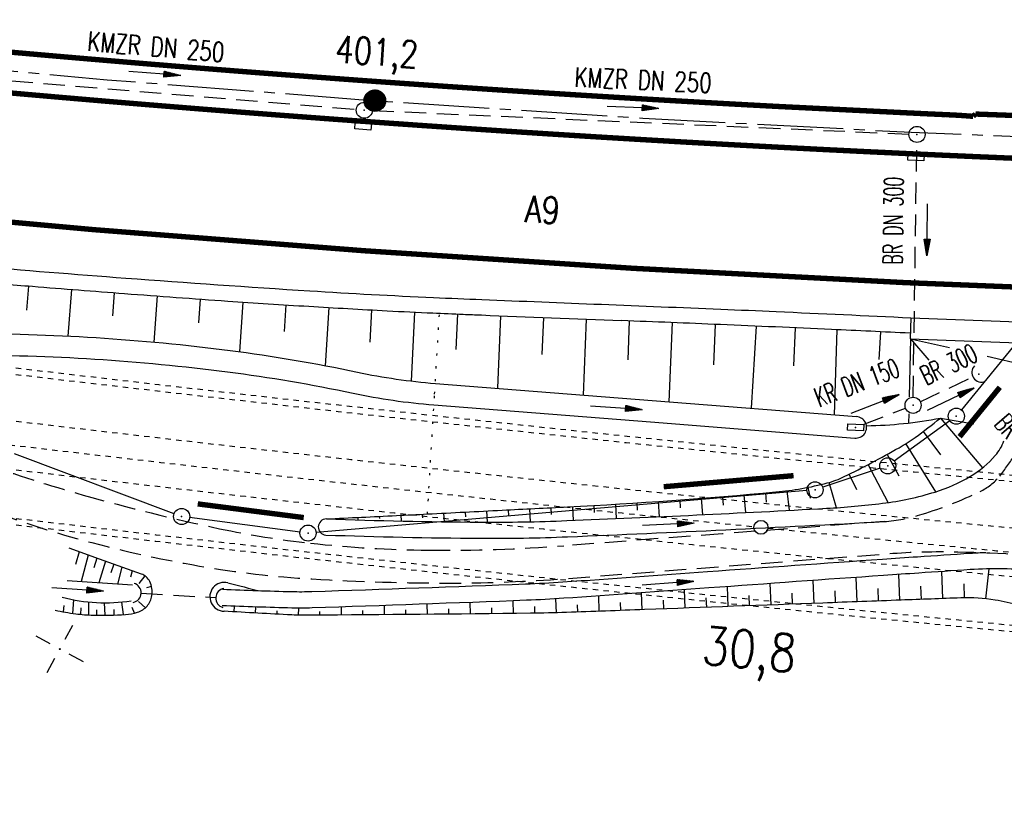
# Model space of a CAD drawing. Extents: x 0 to 1135, y 0 to 420.
# Tile 3 of 80: x 142 to 234, y 160 to 233. Entities that reach past the tile are written whole.
import ezdxf
from ezdxf.enums import TextEntityAlignment as Align

# ---------------------------------------------------------------- set-up
doc = ezdxf.new("R2010")
doc.units = 0
doc.header["$LTSCALE"] = 2
doc.header["$MEASUREMENT"] = 0
for name, pattern in [('ACAD_ISO03W100', [0.5, 0.25, -0.25]), ('ACAD_ISO05W100', [0.5, 0.25, -0.25]), ('ACHSE', [5.5, 4, -0.5, 0.5, -0.5]), ('AUSGEZOGEN', [0]), ('EinAusfädelung', [3.5, 2.5, -1]), ('GEMEINDE', [3.5, 2, -0.5, 0.5, -0.5]), ('GESTRICH-X2', [1.5, 1, -0.5]), ('PUNKTX2_STR', [0.6, 0.1, -0.5])]:
    doc.linetypes.add(name, pattern=pattern)
doc.layers.get('0').update_dxf_attribs({"color": 8, "linetype": 'AUSGEZOGEN'})
for name, color, linetype in [('ACHSETOP', 250, 'ACHSE'), ('Bahnachse', 7, 'CONTINUOUS'), ('BAUWOTOP', 250, 'AUSGEZOGEN'), ('BOESCHG', 8, 'AUSGEZOGEN'), ('DURCHL', 200, 'GESTRICH-X2'), ('EINAUSF', 8, 'EinAusfädelung'), ('FBRTOP', 8, 'AUSGEZOGEN'), ('GEMEINGRZ', 8, 'GEMEINDE'), ('Gleisachsen', 7, 'CONTINUOUS'), ('GRABEN', 8, 'AUSGEZOGEN'), ('GRENZL-BAB', 7, 'AUSGEZOGEN'), ('GRENZP-BAB', 7, 'AUSGEZOGEN'), ('HEKT_B', 250, 'CONTINUOUS'), ('KANAL', 200, 'GESTRICH-X2'), ('MULDE', 8, 'AUSGEZOGEN'), ('NETZ', 250, 'AUSGEZOGEN'), ('NUTZUNG', 8, 'PUNKTX2_STR'), ('PFEIL', 200, 'CONTINUOUS'), ('PFEILTOP', 8, 'AUSGEZOGEN'), ('SCHRIFT', 8, 'AUSGEZOGEN'), ('SCHSYMBOL', 200, 'AUSGEZOGEN'), ('TEXTO', 200, 'CONTINUOUS'), ('TUNNEL', 15, 'CONTINUOUS'), ('WEG', 8, 'GESTRICH-X2')]:
    doc.layers.add(name, color=color, linetype=linetype)
doc.styles.add('ROMANS', font='romans.shx', dxfattribs={"width": 0.8})

# ---------------------------------------------------------------- blocks, each defined once
blk = doc.blocks.new('IKR')
at = {"color": 0}
for p, q in [((0, 1), (0, 2.5)), ((-2.5, 0), (-1, 0)), ((1, 0), (2.5, 0)), ((0, -2.5), (0, -1))]:
    blk.add_line(p, q, dxfattribs=at)
blk.add_circle((0, 0), 0.05, dxfattribs=at)
blk.add_point((0, 0), dxfattribs=at)
blk = doc.blocks.new('*X17')
at = {"color": 0}
for p, q in [((212.2338378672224, 257.3935923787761), (213.2417524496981, 258.4015069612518)), ((212.2358318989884, 257.4662970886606), (213.1690477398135, 258.3995129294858)), ((212.2367523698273, 257.3257962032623), (213.3095486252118, 258.3985924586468)), ((212.2437289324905, 257.2620620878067), (213.3732827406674, 258.3916158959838)), ((212.2440325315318, 257.5452083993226), (213.0901364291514, 258.3913122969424)), ((212.2541807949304, 257.201803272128), (213.4335415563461, 258.3811640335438)), ((212.2606187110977, 257.6325052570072), (213.0028395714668, 258.3747261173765)), ((212.2676832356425, 257.1445950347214), (213.4907497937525, 258.3676615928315)), ((212.283919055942, 257.0901201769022), (213.5452246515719, 258.3514257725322)), ((212.2898237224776, 257.732420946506), (212.9029238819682, 258.3455211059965)), ((212.3026459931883, 257.0381364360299), (213.5972083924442, 258.3326988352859)), ((212.3236761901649, 256.9884559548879), (213.6468888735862, 258.3116686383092)), ((212.3425626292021, 257.8558705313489), (212.7794742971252, 258.2927821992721)), ((212.3468627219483, 256.9409318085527), (213.6944130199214, 258.2884821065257)), ((212.3720904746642, 256.8954488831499), (213.7398959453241, 258.2632543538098)), ((212.3992698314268, 256.8519175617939), (213.7834272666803, 258.2360749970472)), ((212.4283322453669, 256.8102692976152), (213.8250755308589, 258.2070125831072)), ((212.4592271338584, 256.7704535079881), (213.864891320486, 258.1761176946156)), ((212.4919197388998, 256.7324354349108), (213.9029093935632, 258.1434250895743)), ((212.5263897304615, 256.6961947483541), (213.9391500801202, 258.1089550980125)), ((212.5626304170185, 256.6617247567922), (213.9736200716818, 258.0727144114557)), ((212.6006484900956, 256.6290321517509), (214.0063126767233, 258.0346963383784)), ((212.6404642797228, 256.5981372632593), (214.0372075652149, 257.9948805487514)), ((212.6821125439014, 256.5690748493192), (214.0662699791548, 257.9532322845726)), ((212.7256438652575, 256.5418954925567), (214.0934493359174, 257.9097009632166)), ((212.7711267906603, 256.5166677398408), (214.1186770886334, 257.8642180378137)), ((212.8186509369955, 256.4934812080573), (214.1418636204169, 257.8166938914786)), ((212.8683314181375, 256.4724510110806), (214.1628938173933, 257.7670134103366)), ((212.9203151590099, 256.4537240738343), (214.1816207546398, 257.7150296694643)), ((212.9747900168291, 256.437488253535), (214.1978565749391, 257.6605548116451)), ((213.0319982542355, 256.4239858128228), (214.2113590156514, 257.6033465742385)), ((213.0922570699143, 256.4135339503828), (214.2218108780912, 257.5430877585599)), ((213.1559911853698, 256.4065573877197), (214.2287874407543, 257.4793536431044)), ((213.2237873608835, 256.4036428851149), (214.2317019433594, 257.4115574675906)), ((213.2964920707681, 256.4056369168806), (214.2297079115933, 257.3388527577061)), ((213.3754033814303, 256.4138375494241), (214.22150727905, 257.2599414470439)), ((213.4627002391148, 256.43042372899), (214.2049210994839, 257.1726445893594)), ((213.5626159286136, 256.4596287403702), (214.1757160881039, 257.0727288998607)), ((213.6860655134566, 256.5123676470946), (214.1229771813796, 256.9492793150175))]:
    blk.add_line(p, q, dxfattribs=at)
blk = doc.blocks.new('SRMAST2')
at = {"color": 0}
blk.add_circle((0, 0), 0.9989724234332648, dxfattribs=at)
blk.add_point((0, 0), dxfattribs=at)
blk.add_blockref('*X17', (-213.2327699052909, -257.4025749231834))
blk = doc.blocks.new('GST')
at = {"color": 0}
blk.add_circle((0, 0), 0.75, dxfattribs=at)
blk.add_point((0, 0), dxfattribs=at)
blk = doc.blocks.new('DL')
at = {"color": 0}
blk.add_arc((-0.3106833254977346, 0.0246800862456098), 0.9100732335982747, 282.5363002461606, 77.46369975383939, dxfattribs=at)
blk.add_point((0.5969366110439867, 0.0027149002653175), dxfattribs=at)
blk = doc.blocks.new('17')
blk.add_lwpolyline([(-0.7551444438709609, -1.217819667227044), (0.7477110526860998, -1.217819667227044), (0.7477110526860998, -1.800570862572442), (-0.7551444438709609, -1.800570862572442)], close=True)
blk.add_blockref('GST', (0, 0))
blk = doc.blocks.new('42')
at = {"color": 0}
blk.add_arc((-0.0246800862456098, -0.3106833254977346), 0.9100732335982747, 12.53630024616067, 167.4636997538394, dxfattribs=at)
blk.add_point((0, 0), dxfattribs=at)
blk = doc.blocks.new('10')
blk.add_blockref('GST', (0, 0))
blk = doc.blocks.new('30')
at = {"color": 0}
for p, q in [((-0.75, -0.289999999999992), (-0.75, 0.2927511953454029)), ((-0.75, 0.2927511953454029), (0.7528554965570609, 0.2927511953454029)), ((0.7528554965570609, 0.2927511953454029), (0.7528554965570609, -0.289999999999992)), ((0.7528554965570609, -0.289999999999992), (-0.75, -0.289999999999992))]:
    blk.add_line(p, q, dxfattribs=at)
blk.add_point((0, 0), dxfattribs=at)
blk = doc.blocks.new('PFEIL2')
at = {"color": 0}
for p, q in [((0.8796887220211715, 0.0024565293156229), (-2.401395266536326, -0.0115320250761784)), ((0.8808543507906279, -0.2709205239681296), (0.8785230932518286, 0.2758335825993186)), ((0.8785230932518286, 0.2758335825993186), (2.42908935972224, 0.0090619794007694)), ((0.9110887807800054, 0.2702307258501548), (0.878570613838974, 0.2646884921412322)), ((0.9651190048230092, 0.2609349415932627), (0.8786494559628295, 0.2461975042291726)), ((1.019149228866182, 0.2516391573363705), (0.8787282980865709, 0.2277065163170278)), ((1.073179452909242, 0.24234337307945), (0.8788071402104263, 0.2092155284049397)), ((1.127209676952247, 0.2330475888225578), (0.8788859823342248, 0.1907245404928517)), ((1.18123990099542, 0.2237518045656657), (0.8789648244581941, 0.1722335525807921)), ((1.235270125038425, 0.2144560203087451), (0.8790436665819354, 0.1537425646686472)), ((1.289300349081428, 0.2051602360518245), (0.8791225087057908, 0.1352515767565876)), ((1.34333057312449, 0.195864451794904), (0.8792013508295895, 0.1167605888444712)), ((1.397360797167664, 0.1865686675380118), (0.8792801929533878, 0.0982696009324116)), ((1.451391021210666, 0.1772728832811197), (0.8793590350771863, 0.0797786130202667)), ((1.505421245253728, 0.1679770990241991), (0.8794378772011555, 0.0612876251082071)), ((1.559451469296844, 0.1586813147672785), (0.8795167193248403, 0.0427966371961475)), ((1.613481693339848, 0.1493855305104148), (0.8795955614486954, 0.024305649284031)), ((1.66751191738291, 0.140089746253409), (0.8796744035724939, 0.005814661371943)), ((1.721542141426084, 0.1307939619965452), (0.8797532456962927, -0.0126763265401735)), ((1.775572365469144, 0.1214981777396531), (0.8798320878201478, -0.0311673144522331)), ((1.82960258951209, 0.1122023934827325), (0.8799109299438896, -0.0496583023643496)), ((1.883632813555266, 0.1029066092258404), (0.8799897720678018, -0.0681492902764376)), ((1.937663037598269, 0.0936108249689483), (0.8800686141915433, -0.08664027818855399)), ((1.991693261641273, 0.0843150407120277), (0.8801474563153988, -0.105131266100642)), ((2.045723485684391, 0.0750192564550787), (0.8802262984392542, -0.1236222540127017)), ((2.099753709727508, 0.0657234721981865), (0.8803051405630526, -0.1421132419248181)), ((2.153783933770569, 0.056427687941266), (0.8803839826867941, -0.1606042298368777)), ((2.207814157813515, 0.0471319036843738), (0.8804628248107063, -0.1790952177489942)), ((2.26184438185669, 0.0378361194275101), (0.8805416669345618, -0.1975862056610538)), ((2.315874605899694, 0.0285403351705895), (0.8806205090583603, -0.2160771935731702)), ((2.36990482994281, 0.0192445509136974), (0.8806993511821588, -0.2345681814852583)), ((2.423935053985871, 0.009948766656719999), (0.8807781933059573, -0.2530591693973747)), ((2.42908935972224, 0.0090619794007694), (0.8808543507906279, -0.2709205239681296))]:
    blk.add_line(p, q, dxfattribs=at)

msp = doc.modelspace()

# ---------------------------------------------------------------- linework, layer by layer
at = {"layer": 'ACHSETOP', "flags": 128}
msp.add_lwpolyline([(25, 241.9941527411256), (26.314543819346, 241.7909028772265), (51.06727667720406, 238.2822102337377), (75.86134127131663, 235.0854016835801), (100.6940987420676, 232.2019042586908), (125.5619588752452, 229.6313857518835), (150.4600478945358, 227.3753449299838), (175.3842999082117, 225.4325699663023), (200.3311964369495, 223.8049635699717), (225.2957919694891, 222.4917895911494), (250.2758515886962, 221.4931197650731), (275.2669054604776, 220.809097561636), (300.2636041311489, 220.4403421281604), (316.9935411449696, 220.3709338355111), (325.2632105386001, 220.3712807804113), (350.263685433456, 220.3710979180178), (375.2632807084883, 220.3713907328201), (400.2637556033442, 220.3712078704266), (425.2633508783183, 220.3715006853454), (575.2630857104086, 220.370950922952), (825.2634365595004, 220.3715006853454), (950, 220.3712505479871)], dxfattribs=at)
at = {"layer": 'Bahnachse', "linetype": 'Continuous'}
msp.add_circle((211.3204352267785, 185.7397625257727), 0.6500000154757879, dxfattribs=at)
at = {"layer": 'Bahnachse', "linetype": 'ACAD_ISO05W100'}
for start, end in [(262.8960565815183, 264.1812766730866), (264.1982069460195, 264.6028339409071)]:
    msp.add_arc((656.751929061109, 4563.135180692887), 4400.000104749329, start, end, dxfattribs=at)
at = {"layer": 'BAUWOTOP'}
for p, q in [((225.2641153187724, 205.2366846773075), (225.1894619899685, 203.2885510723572)), ((225.2641153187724, 205.2366846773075), (250.8608762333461, 204.2558056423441)), ((225.1894619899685, 203.2885510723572), (250.7862229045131, 202.3076720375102))]:
    msp.add_line(p, q, dxfattribs=at)
at = {"layer": 'BOESCHG'}
for p, q in [((143.0111415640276, 205.9393907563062), (143.1924825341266, 208.1875845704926)), ((146.8384322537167, 203.5319187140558), (147.1798684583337, 207.870199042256)), ((151.0035951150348, 205.4252736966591), (151.1678100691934, 207.5598710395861)), ((154.8379845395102, 202.9671516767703), (155.1564001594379, 207.2580155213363)), ((158.9889949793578, 204.7646437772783), (159.1458661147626, 206.9679715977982)), ((162.8243941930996, 202.0719054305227), (163.1362150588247, 206.6903585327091)), ((166.9726621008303, 203.9549962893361), (167.1277613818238, 206.4305741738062)), ((170.8042917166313, 200.7755936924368), (171.1204861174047, 206.1895532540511)), ((174.9497956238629, 202.9680142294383), (175.1140831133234, 205.963416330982)), ((178.8083018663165, 199.3463292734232), (179.1087413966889, 205.7571543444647)), ((182.9660061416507, 202.2846326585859), (183.10498595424, 205.5840672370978)), ((186.8254979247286, 198.6698538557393), (187.1015560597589, 205.418492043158)), ((190.9594897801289, 201.8055738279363), (191.0982689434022, 205.2563810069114)), ((194.8161355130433, 198.0396627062), (195.0950924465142, 205.0970205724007)), ((198.9505095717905, 201.3325145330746), (199.0920195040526, 204.9402683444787)), ((202.7894639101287, 197.4108366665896), (203.0888367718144, 204.7807055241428)), ((206.9274662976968, 200.8562563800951), (207.0854275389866, 204.6155667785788)), ((210.8857658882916, 204.4517010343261), (210.4150245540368, 196.8094377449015)), ((214.5043046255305, 204.2952414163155), (214.3552935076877, 200.7603585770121)), ((218.3836980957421, 204.1198012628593), (218.1305305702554, 196.2009451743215)), ((222.4372960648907, 203.9298279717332), (222.2751415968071, 201.3488773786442)), ((225.2417909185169, 203.286545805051), (225.1078295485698, 197.8887261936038)), ((225.2417909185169, 203.286545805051), (226.9510335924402, 201.2895334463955)), ((225.2417909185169, 203.286545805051), (228.8628732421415, 202.4536008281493)), ((232.3591396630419, 201.6493668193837), (235.8089627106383, 200.855816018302)), ((225.0681582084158, 196.2902150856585), (225.0471584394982, 195.4440535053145)), ((228.0136830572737, 195.8975280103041), (231.9325728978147, 191.2647264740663)), ((228.0136830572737, 195.8975280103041), (231.1373970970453, 195.37375357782)), ((228.0699824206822, 192.4778500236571), (226.4362091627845, 194.6683539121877)), ((227.5935744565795, 189.0476702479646), (224.7962413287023, 193.5247868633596)), ((224.184754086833, 190.4857739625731), (223.0600547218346, 192.5325962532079)), ((223.1508870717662, 188.0448480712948), (221.2975376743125, 191.587444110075)), ((220.2354737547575, 189.2321701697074), (219.5160679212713, 190.6785192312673)), ((218.3421720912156, 187.5650421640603), (217.6697534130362, 189.9194593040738)), ((209.9086634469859, 187.1129739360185), (209.766655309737, 188.7699325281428)), ((211.8367656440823, 188.0800602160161), (211.7589812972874, 188.9449023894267)), ((213.9813492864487, 187.3231806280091), (213.7487258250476, 189.1454117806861)), ((215.922235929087, 188.4516232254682), (215.7225000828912, 189.4654498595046)), ((197.87995175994, 186.5522387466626), (197.7988553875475, 187.896133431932)), ((199.839554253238, 187.3301163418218), (199.7949605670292, 188.0207986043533)), ((201.8885270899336, 186.7291294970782), (201.7905240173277, 188.1538542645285)), ((203.8393195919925, 187.5583130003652), (203.7855104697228, 188.2952980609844)), ((205.8979922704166, 186.9160325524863), (205.779884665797, 188.4451274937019)), ((207.8383843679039, 187.8082933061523), (207.773611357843, 188.6033399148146)), ((179.8400874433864, 186.6268093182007), (179.8231978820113, 186.9615863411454)), ((181.861280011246, 186.2614913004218), (181.8206338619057, 187.0628207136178)), ((183.84155279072, 186.7013371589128), (183.818064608, 187.1641632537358)), ((185.868373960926, 186.2240873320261), (185.8154927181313, 187.2655577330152)), ((187.8418074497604, 186.7983623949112), (187.8129181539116, 187.3670048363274)), ((189.8718482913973, 186.2586411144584), (189.8103403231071, 187.4685161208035)), ((191.8397902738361, 186.9404585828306), (191.8077590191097, 187.5700957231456)), ((193.8719504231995, 186.3853376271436), (193.8051609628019, 187.671983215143)), ((195.8390714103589, 187.12370085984), (195.8022437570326, 187.7798609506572)), ((171.8347507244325, 186.5295862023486), (171.8328252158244, 186.5692901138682)), ((173.8420277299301, 186.4290613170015), (173.8304666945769, 186.6663861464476)), ((175.8375821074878, 186.5698667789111), (175.8280870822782, 186.7639151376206)), ((177.8519225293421, 186.3301458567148), (177.825684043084, 186.8619187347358)), ((147.8608953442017, 183.4663751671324), (147.5137991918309, 182.2673984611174)), ((148.7102812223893, 183.1624646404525), (148.0404773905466, 180.6882386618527)), ((149.5181156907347, 182.8734212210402), (149.2411572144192, 181.9687720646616)), ((150.3221384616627, 182.5857416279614), (149.7067812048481, 180.5780611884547)), ((151.1004986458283, 182.307244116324), (150.8272773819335, 181.5127163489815)), ((151.8262204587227, 182.0475806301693), (151.4395935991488, 180.4634861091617)), ((152.8058289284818, 181.6970764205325), (152.6347095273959, 181.095310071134)), ((228.1281580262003, 181.6270212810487), (228.2208749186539, 179.1119430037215)), ((232.5237299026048, 181.877123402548), (232.2159927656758, 179.0907554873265)), ((152.8357413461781, 180.3711715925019), (146.7467277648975, 180.7737825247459)), ((153.9674416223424, 181.234280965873), (153.4283170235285, 180.5072741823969)), ((216.1508499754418, 180.7968447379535), (216.2292127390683, 178.6647019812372)), ((220.142062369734, 181.0791795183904), (220.226485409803, 178.812400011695)), ((224.13300679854, 181.3573431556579), (224.2236688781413, 178.9624957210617)), ((154.5975253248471, 180.234122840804), (154.1396422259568, 180.1226064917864)), ((200.1826872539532, 179.6415932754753), (200.239976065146, 178.0779192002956)), ((204.1747821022, 179.9290233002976), (204.2372912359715, 178.2244514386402)), ((208.1667140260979, 180.2209799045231), (208.2346023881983, 178.3710930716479)), ((212.1587182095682, 180.5107537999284), (212.2319095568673, 178.5178432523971)), ((214.1926649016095, 179.6227593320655), (214.2305616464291, 178.5912590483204)), ((218.1872249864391, 179.8383767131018), (218.2278593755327, 178.7382706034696)), ((222.1813084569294, 180.0530476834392), (222.2250886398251, 178.8871417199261)), ((226.1763497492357, 180.2654490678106), (226.222252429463, 179.0377408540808)), ((230.196187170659, 180.4725879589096), (230.2195962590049, 179.1825090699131)), ((147.2830939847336, 177.7322903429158), (147.3788712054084, 178.9974226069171)), ((148.7737923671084, 177.5858347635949), (148.765307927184, 178.8012357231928)), ((150.2837575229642, 177.5640301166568), (150.234287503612, 178.7251196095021)), ((151.9841319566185, 177.6234535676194), (151.8353739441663, 178.7944822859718)), ((154.0329233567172, 178.2615641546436), (153.374206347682, 178.8308048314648)), ((184.2352796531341, 178.7523371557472), (184.2459783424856, 177.6824607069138)), ((188.2330359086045, 178.9017071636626), (188.2457625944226, 177.7240723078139)), ((192.2075064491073, 179.0858848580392), (192.245170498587, 177.7896973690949)), ((196.1905405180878, 179.3595057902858), (196.2426474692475, 177.9317508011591)), ((198.2139786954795, 178.7523238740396), (198.2413143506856, 178.004764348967)), ((202.2086943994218, 178.9679063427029), (202.2386341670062, 178.1511713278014)), ((206.203352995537, 179.1862485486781), (206.2359473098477, 178.2977586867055)), ((210.197978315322, 179.4053909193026), (210.2332564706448, 178.4444545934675)), ((146.3947359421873, 177.8788434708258), (146.4613999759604, 178.4794083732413)), ((148.0216391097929, 177.6416261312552), (148.0594062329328, 178.2507323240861)), ((149.5120611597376, 177.5652378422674), (149.49762392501, 178.0666063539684)), ((151.1230374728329, 177.5826748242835), (151.1200629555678, 178.0840095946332)), ((153.0032366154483, 177.7610092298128), (152.8133491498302, 178.2728329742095)), ((162.2863256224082, 178.4033910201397), (162.254891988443, 177.8817167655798)), ((164.282959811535, 178.3313879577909), (164.25154976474, 177.7660917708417)), ((166.264237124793, 177.9646848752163), (166.248726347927, 177.6598039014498)), ((168.2653708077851, 178.2232183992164), (168.2466070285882, 177.5680375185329)), ((170.2439815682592, 177.9127213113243), (170.2464963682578, 177.5622390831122)), ((172.240736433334, 178.3298735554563), (172.2464423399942, 177.5769927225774)), ((174.2431690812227, 177.9950828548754), (174.24638219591, 177.5925533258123)), ((176.2391247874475, 178.4664199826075), (176.2463156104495, 177.6089208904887)), ((178.2422422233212, 178.0811958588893), (178.2462422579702, 177.626095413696)), ((180.2373075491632, 178.6072413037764), (180.2461618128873, 177.6440768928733)), ((182.2411971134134, 178.1710601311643), (182.2460739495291, 177.6628653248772)), ((186.2400298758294, 178.2646754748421), (186.2458746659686, 177.7028630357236)), ((190.2369891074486, 178.3633957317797), (190.2456380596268, 177.74662926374)), ((194.2191776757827, 178.5396694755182), (194.2439754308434, 177.8588785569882))]:
    msp.add_line(p, q, dxfattribs=at)
for points in [[(170.8731603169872, 186.5217984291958, 0.0001768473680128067), (177.3930782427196, 186.8396240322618, 0.0003994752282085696), (180.2792769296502, 186.9836520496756, 2.268344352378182e-05), (187.2490163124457, 187.3373578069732, 2.601531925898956e-05), (193.3260875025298, 187.6463555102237, 0.01021378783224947), (212.7110585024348, 189.0304929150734, 0.04100617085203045), (217.4864435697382, 189.8682980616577, 0.05025682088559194), (219.0726242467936, 190.4582354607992, 0.01472723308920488), (224.1673904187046, 193.1492889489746, 0.02625550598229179), (225.6726144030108, 194.1096434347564, 0.0159074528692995), (228.0136830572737, 195.8975280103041)], [(145.6360208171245, 178.0347697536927, 0.02269941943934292), (147.5455198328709, 177.696316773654, 0.02683642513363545), (149.1813855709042, 177.5711355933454, 0.02207902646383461), (152.1716261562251, 177.6352466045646, 0.0577403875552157), (153.2998404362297, 177.8416434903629, 0.1417880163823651), (154.1857693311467, 178.419536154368, 0.1407207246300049), (154.6313797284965, 179.3873304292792, 0.1523845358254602), (154.4328381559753, 180.6961558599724, 0.1960037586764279), (153.6550096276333, 181.3932393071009), (149.7694015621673, 182.7835110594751), (146.9386030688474, 183.7963716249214)]]:
    msp.add_lwpolyline(points, format="xyb", dxfattribs=at)
at = {"layer": 'BOESCHG', "flags": 128}
msp.add_lwpolyline([(264.3388536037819, 163.3993256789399, -0.001352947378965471), (257.9193553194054, 167.127052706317, -0.002169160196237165), (253.9318553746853, 169.4802621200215, -0.0006935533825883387), (248.4355766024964, 172.766444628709, 0.001644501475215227), (246.114934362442, 174.1479540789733, 0.03032720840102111), (242.2690150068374, 176.1162885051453, 0.02610580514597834), (237.5732610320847, 177.8848878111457, 0.0351632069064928), (233.1034659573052, 178.9678725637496, 0.05099660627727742), (229.9347668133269, 179.1757398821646, 0.0003653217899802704), (224.3585535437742, 178.9686041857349, -0.0002793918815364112), (217.0679015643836, 178.6965294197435, -2.816172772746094e-05), (200.4860505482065, 178.0879364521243, -6.426191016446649e-05), (193.2192786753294, 177.8225733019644, -0.00631011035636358), (189.8610646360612, 177.7427921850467, -0.001033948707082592), (169.3619934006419, 177.5569714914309, -0.01363483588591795), (167.6550796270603, 177.5915775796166, -0.003688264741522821), (161.3542369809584, 177.937941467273)], format="xyb", dxfattribs=at)
at = {"layer": 'BOESCHG'}
for centre, radius, start, end in [((223.9958585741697, 1209.955754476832), 1005.022717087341, 265.080887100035, 265.4072782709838), ((325.266908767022, 2470.639660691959), 2269.767646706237, 265.4072779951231, 265.6244657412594), ((254.0067787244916, 1539.332941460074), 1335.738626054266, 265.6244657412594, 266.0370862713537), ((218.7617225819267, 1030.573004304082), 825.7593248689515, 266.037086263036, 266.5618760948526), ((236.8970418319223, 1332.432336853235), 1128.16294001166, 266.5618760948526, 266.9322241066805), ((197.1783075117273, 591.3284448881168), 385.9954679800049, 266.9322243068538, 267.5653738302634), ((430.9892312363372, 6090.454157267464), 5890.08950320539, 267.5653738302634, 267.5930104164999), ((270.0062313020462, 2260.684683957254), 2056.938091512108, 267.593012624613, 267.6397791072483), ((424.655726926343, 6012.770294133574), 5812.209438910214, 267.6397791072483, 267.7685783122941), ((86.71920827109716, -2659.972720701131), 2867.114987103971, 87.58519448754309, 87.76857864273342), ((206.310516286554, 175.8745394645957), 28.7471878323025, 87.54042234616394, 87.58519448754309), ((-64201.79322479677, -1499239.028130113), 1500826.353187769, 87.54014778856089, 87.54034373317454), ((141.3006117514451, -1457.01494676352), 1662.922223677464, 87.36087386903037, 87.54014778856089), ((65.72258690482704, -3096.66337618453), 3304.311577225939, 87.23369574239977, 87.36087389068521), ((220.5812607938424, 234.5888098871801), 39.39868264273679, 270.8130632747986, 280.8738040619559), ((161.3689576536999, 179.2771392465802), 1.339278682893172, 75.50491734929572, 269.3702211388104), ((212.929835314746, 378.7188712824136), 204.6595770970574, 255.5049173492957, 256.3761388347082), ((150.3357541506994, 194.8964623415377), 16.17166105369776, 255.546954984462, 278.4112511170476)]:
    msp.add_arc(centre, radius, start, end, dxfattribs=at)
at = {"layer": 'DURCHL'}
for p, q in [((225.4748224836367, 197.8332263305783), (225.8302441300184, 221.5502159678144)), ((226.1323135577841, 197.4071858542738), (230.9175004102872, 199.6863463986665)), ((153.6372494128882, 179.6016225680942), (160.5856824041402, 179.2089152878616))]:
    msp.add_line(p, q, dxfattribs=at)
at = {"layer": 'EINAUSF', "flags": 128}
msp.add_lwpolyline([(25, 227.8372877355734, 0.5, 0.5, 0), (49.18964394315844, 224.4084127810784, 0.5, 0.5, 0), (74.15875015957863, 221.189035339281, 0.5, 0.5, 0), (99.16691141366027, 218.285170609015, 0.5, 0.5, 0), (124.2104809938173, 215.6964895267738, 0.5, 0.5, 0), (149.2843321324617, 213.4245227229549, 0.5, 0.5, 0), (174.3845488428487, 211.4680318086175, 0.5, 0.5, 0), (199.5077309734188, 209.8289240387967, 0.5, 0.5, 0), (224.6484370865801, 208.5064863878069, 0.5, 0.5, 0), (249.8046824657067, 207.5007728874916, 0.5, 0.5, 0), (274.9721167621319, 206.8119230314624, 0.5, 0.5, 0), (287.5844766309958, 206.6258634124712, 0.5, 0.5, 0)], format="xyseb", dxfattribs=at)
at = {"layer": 'FBRTOP', "const_width": 0.5}
for points in [[(138.1426487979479, 230.241516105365, 0.0007871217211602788), (144.3701884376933, 229.6870827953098, 0.0007858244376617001), (150.6097227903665, 229.1513605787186, 0.000785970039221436), (156.8506624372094, 228.635276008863, 0.0007872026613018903), (163.0834224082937, 228.1396073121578, 0.0007879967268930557), (169.2990556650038, 227.6650013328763, 0.0007885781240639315), (175.5115718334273, 227.2103318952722, 0.000791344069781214), (181.727804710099, 226.7751334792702, 0.0007900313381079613), (187.9557119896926, 226.3589072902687, 0.0007893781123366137), (194.1938813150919, 225.9617844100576, 0.0007890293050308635), (200.4360307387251, 225.5841893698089, 0.0007856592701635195), (206.8411408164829, 225.2169787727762, 0.0008285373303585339), (212.9159425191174, 224.8883776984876, 0.0007448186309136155), (213.098676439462, 224.8790697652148, 1.104593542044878e-05), (225.3775286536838, 224.2722271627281, 0.001406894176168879), (228.471645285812, 224.1281052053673, -0.01076775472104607), (231.0597797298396, 223.9699296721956, 0.0006308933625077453)], [(25, 239.9640717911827, 0.0001300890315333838), (26.0213848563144, 239.8124650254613, 0.001571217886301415), (38.40276875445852, 238.0177002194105, 0.001570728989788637), (50.79904342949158, 236.3002391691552, 0.001575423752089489), (63.21237580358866, 234.659954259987, 0.001577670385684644), (75.6181139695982, 233.100206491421, 0.001579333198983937), (88.02194878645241, 231.6201918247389, 0.001574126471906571), (100.4759291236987, 230.2137994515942, 0.001575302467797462), (112.9412405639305, 228.8855904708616, 0.001581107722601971), (125.368890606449, 227.6406862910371, 0.001578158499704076), (137.8012164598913, 226.474606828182, 0.001571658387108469), (150.2920884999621, 225.3823703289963, 0.00157193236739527), (162.789599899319, 224.3686856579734, 0.001578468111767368), (175.2414783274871, 223.4376359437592, 0.001581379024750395), (187.7093965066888, 222.5845844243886, 0.001577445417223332), (200.2135585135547, 221.8083864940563, 0.001571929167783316), (212.7172549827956, 221.1112486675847, 0.001574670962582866), (225.2033127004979, 220.4938891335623, 0.001261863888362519), (235.219960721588, 220.0555755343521, 0.001573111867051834)]]:
    msp.add_lwpolyline(points, format="xyb", dxfattribs=at)
for points in [[(231.0597797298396, 223.9699296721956), (231.2804821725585, 224.1825406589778)], [(231.2804821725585, 224.1825406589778), (235.3786743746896, 224.0308644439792)]]:
    msp.add_lwpolyline(points, dxfattribs=at)
at = {"layer": 'FBRTOP'}
msp.add_lwpolyline([(88.62849852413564, 215.0706636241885, 0.001117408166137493), (97.50237881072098, 214.0625095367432, 0.002119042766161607), (110.1150206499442, 212.7122323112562, 0.001811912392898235), (124.8775246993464, 211.2490915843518, 0.002573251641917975), (137.9380033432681, 210.0702141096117, 0.002357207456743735), (152.2074903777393, 208.9239427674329, 0.003138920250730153), (169.3309969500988, 207.7376878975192, 0.004672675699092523), (180.8450803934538, 207.1206019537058, 0.001093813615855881), (185.3548087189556, 206.9310372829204, -0.0002219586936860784), (207.5803765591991, 206.0356148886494, -0.001109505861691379), (212.7371423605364, 205.8141035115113, -0.0004566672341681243), (225.2641153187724, 205.2366846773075)], format="xyb", dxfattribs=at)
at = {"layer": 'GEMEINGRZ'}
for points, const_width in [([(233.548600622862, 198.768349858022), (229.8081192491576, 194.1706025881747)], 0.5), ([(214.3532393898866, 190.546494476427), (202.266688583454, 189.5166191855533)], 0.5), ([(168.7683940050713, 186.6468743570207), (158.8998453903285, 187.9204107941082)], 0.4999999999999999)]:
    msp.add_lwpolyline(points, dxfattribs=dict(at, const_width=const_width))
at = {"layer": 'Gleisachsen', "linetype": 'ACAD_ISO03W100'}
for radius, start, end in [(4397.750104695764, 261.7406893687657, 264.5714561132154), (4402.250104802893, 261.7491909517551, 264.6538934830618)]:
    msp.add_arc((656.751929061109, 4563.135180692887), radius, start, end, dxfattribs=at)
at = {"layer": 'GRABEN'}
for points in [[(25, 214.7040801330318, 0.0006610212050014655), (34.81854278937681, 213.1741543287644, 0.0009513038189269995), (65.13328973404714, 208.5505869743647, 0.006970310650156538), (78.37238804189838, 206.7455029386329, 0.003155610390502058), (107.6407198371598, 203.357082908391, 0.02747788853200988), (136.8907599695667, 201.7759084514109, -0.03212440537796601), (161.6814307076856, 200.2048240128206, -0.02037850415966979), (173.3553908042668, 198.2217243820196, 0.03259041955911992), (180.8671744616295, 197.1335538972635), (201.0500216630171, 195.5418096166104), (220.0446267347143, 194.0437774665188)], [(72.71322371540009, 209.4891299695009, 0.003116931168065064), (78.61492751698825, 208.7307421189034, 0.003155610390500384), (107.8581821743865, 205.3452252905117, 0.02747788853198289), (136.8888852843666, 203.7759075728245, -0.03212440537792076), (161.9357723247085, 202.188585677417, -0.02037850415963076), (173.7703911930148, 200.1781943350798, 0.03259041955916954), (181.0244185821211, 199.1273628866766), (201.2072657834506, 197.5356186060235), (220.2018708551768, 196.0375864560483)]]:
    msp.add_lwpolyline(points, format="xyb", dxfattribs=at)
msp.add_arc((220.1521039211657, 195.0384062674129), 1.000418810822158, 263.8326862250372, 87.14858155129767, dxfattribs=at)
at = {"layer": 'GRENZL-BAB'}
for p, q in [((235.367, 203.286), (229.974, 196.657)), ((228.893, 195.636), (223.728, 191.905)), ((156.703, 187.011), (141.855, 192.589)), ((222.408, 191.23), (217.062, 189.462)), ((215.603, 189.163), (169.915, 185.27)), ((168.424, 185.303), (158.148, 186.649))]:
    msp.add_line(p, q, dxfattribs=at)
at = {"layer": 'KANAL'}
for p, q in [((135.5761496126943, 227.7618005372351), (173.6611613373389, 224.6090983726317)), ((175.1679369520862, 224.5048043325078), (225.0722431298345, 222.3159603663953)), ((225.4748224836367, 197.8332263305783), (225.8302441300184, 221.5502159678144)), ((226.1323135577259, 197.4071858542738), (230.9175004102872, 199.6863463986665)), ((220.8353349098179, 195.2979257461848), (224.785019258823, 196.8204294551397))]:
    msp.add_line(p, q, dxfattribs=at)
at = {"layer": 'MULDE'}
for points in [[(313.8830371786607, 241.0600698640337, 0.0007048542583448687), (321.2967065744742, 241.002547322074, 0.0003457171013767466), (336.4120369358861, 240.917028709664, 0.0001315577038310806), (344.3553638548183, 240.8796699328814, 0.0001528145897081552), (351.1937716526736, 240.8513970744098, 0.0002694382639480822), (368.1304021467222, 240.7956771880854, 0.0002858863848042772), (384.0926527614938, 240.7608915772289, 9.221852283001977e-05), (397.2013274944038, 240.7422375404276, 0.0002434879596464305), (402.1661050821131, 240.7385060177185, 4.586932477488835e-06), (413.4317577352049, 240.7356282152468, 6.362672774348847e-06), (421.5533170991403, 240.7337205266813, 3.484569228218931e-07), (450.3586424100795, 240.7273410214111, 6.695385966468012e-06)], [(463.1691870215, 240.7248326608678, 5.815762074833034e-06), (493.0581315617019, 240.7194016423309, 2.464392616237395e-05)], [(170.8731603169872, 186.5217984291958, 0.006714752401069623), (185.1540718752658, 186.227718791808, 0.0117909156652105), (193.2643395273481, 186.3609050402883, 0.003739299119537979), (217.4185038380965, 187.5086014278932, 0.01714661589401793), (222.6236376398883, 187.9743875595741, 0.04390799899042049), (227.5187111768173, 189.0243782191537, 0.0595919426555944), (230.8210819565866, 190.4916085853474, 0.07874185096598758), (233.1296088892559, 192.4136788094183, 0.09437619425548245), (233.9324016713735, 193.7802555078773, 0.02365947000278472)], [(170.8221418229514, 185.0226663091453, 0.006714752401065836), (185.1433315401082, 184.7277572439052, 0.01179091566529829), (193.3243253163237, 184.8621049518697, 0.003661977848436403), (222.770899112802, 186.276182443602, 0.01714661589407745)], [(232.2493850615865, 183.3763766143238, 0.009212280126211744), (230.815812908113, 183.3084799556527, 0.0003814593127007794), (225.8868184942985, 182.9801511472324, 0.0005762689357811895), (222.6245087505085, 182.7565656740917, 0.0009304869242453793), (206.3433128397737, 181.5914142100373, -0.001126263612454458), (192.8918526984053, 180.6340643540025, -0.007645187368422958), (189.4147999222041, 180.447835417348, -0.001337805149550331), (169.529616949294, 179.7407663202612, -0.01443214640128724), (167.6723237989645, 179.7333283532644, -0.004140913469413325), (161.2039189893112, 179.9477656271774)], [(243.6698656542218, 178.9793339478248, 0.007918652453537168), (241.946823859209, 179.8987886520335, 0.01248298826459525), (239.834933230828, 180.9173366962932, 0.08186197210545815), (236.8823605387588, 181.7061266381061, 0.04087371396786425), (230.792920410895, 181.8035365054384, 0.0003924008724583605), (226.0084286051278, 181.4849383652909, 0.0005722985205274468), (222.7283321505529, 181.2601600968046, 0.0009363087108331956), (206.4778901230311, 180.0972790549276, -0.001126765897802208), (192.9739355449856, 179.1361068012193, -0.007646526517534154), (189.4936996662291, 178.9496980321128, -0.001334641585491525), (169.5396423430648, 178.240053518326, -0.01443531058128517), (167.6693444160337, 178.2325516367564, -0.004148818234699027), (161.1666364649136, 178.4482290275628)]]:
    msp.add_lwpolyline(points, format="xyb", dxfattribs=at)
msp.add_arc((170.8742187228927, 185.7713282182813), 0.7504709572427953, 90.08080554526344, 266.020916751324, dxfattribs=at)
at = {"layer": 'NUTZUNG'}
for p, q in [((180.9457965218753, 198.13045839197), (181.3980262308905, 205.6552154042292)), ((180.2792769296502, 186.9836520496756), (180.9457965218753, 198.13045839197))]:
    msp.add_line(p, q, dxfattribs=at)
at = {"layer": 'SCHSYMBOL'}
msp.add_lwpolyline([(225.0109349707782, 220.4791859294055), (226.5122021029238, 220.4101088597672), (226.48541659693, 219.8279735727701), (224.9841494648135, 219.8970506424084)], close=True, dxfattribs=at)
at = {"layer": 'TUNNEL', "linetype": 'ACAD_ISO03W100'}
for centre, radius, start, end in [((657.4198532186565, 4562.973302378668), 4392.750104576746, 261.7224189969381, 267.205781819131), ((657.4198532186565, 4562.973302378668), 4393.350104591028, 261.7235573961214, 264.5347832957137), ((657.4794431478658, 4563.368900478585), 4407.050104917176, 261.7486827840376, 267.2027536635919), ((657.4794431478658, 4563.368900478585), 4407.650104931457, 261.7498138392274, 267.2026462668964)]:
    msp.add_arc(centre, radius, start, end, dxfattribs=at)
at = {"layer": 'WEG'}
msp.add_lwpolyline([(234.9346474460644, 192.5167727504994, -0.03427294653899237), (233.534865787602, 190.5082017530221, -0.1128474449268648), (231.7177864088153, 189.0718992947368, -0.03533414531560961), (226.315183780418, 186.9546148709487, -0.05693030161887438), (222.770899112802, 186.276182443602), (207.7451850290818, 185.1412379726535), (192.9803447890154, 184.0259982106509, -0.02137802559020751), (180.3868920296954, 183.6147920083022, -0.02446809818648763), (169.3956226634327, 184.2644185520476, -0.02518753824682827), (160.9383747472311, 185.6147228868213, -0.0164985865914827), (148.2481990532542, 188.7428891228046, -0.01796787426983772), (138.9044294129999, 191.742248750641, 0.02498334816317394), (132.1528225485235, 193.8055386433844, 0.01434050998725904), (121.7776633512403, 196.1033135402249, 0.01082309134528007), (107.896142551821, 198.4522671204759, 0.01058755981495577), (87.08191302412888, 201.0635990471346, -0.01034085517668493), (65.76990807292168, 203.7267022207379, -0.003186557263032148), (28.70594023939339, 209.3802302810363, -0.001472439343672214), (25, 209.9809000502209, -0.0009475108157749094)], format="xyb", dxfattribs=at)
at = {"layer": 'WEG', "flags": 128}
msp.add_lwpolyline([(25, 206.4643217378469, 0.000998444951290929), (28.3758559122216, 205.9333099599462, 0.002588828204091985), (65.51788914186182, 200.3637489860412, 0.01319234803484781), (88.65556571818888, 197.637576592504, -0.01595964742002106), (107.7700987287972, 195.2781187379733, -0.01479241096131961), (118.0915863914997, 193.3538646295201, -0.01197021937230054), (130.7001203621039, 190.2972247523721, -0.02762793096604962), (138.8384488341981, 187.6271674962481, 0.02557138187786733), (147.618401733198, 184.7065775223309, 0.02492263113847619), (159.0760543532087, 182.1424679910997, 0.02781850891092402), (169.5273527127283, 180.9383668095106, 0.01503087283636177), (182.6435727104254, 180.5575905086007, 0.01901240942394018), (193.0108851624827, 180.9627118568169), (207.561799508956, 182.0864813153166), (223.1740215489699, 183.2922157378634, -0.0256375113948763), (229.6311007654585, 183.4589317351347, -0.01384867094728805), (241.5663885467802, 182.8240211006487)], format="xyb", dxfattribs=at)

# ---------------------------------------------------------------- block references
at = {"layer": 'GRENZP-BAB'}
for p in [(229.501, 196.075), (223.12, 191.466), (216.35, 189.226), (157.405, 186.747), (169.168, 185.206)]:
    msp.add_blockref('GST', p, dxfattribs=at)
at = {"layer": 'HEKT_B', "rotation": 61.59653548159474}
msp.add_blockref('SRMAST2', (175.3842999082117, 225.4325699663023), dxfattribs=at)
at = {"layer": 'NETZ', "rotation": 151.5965}
msp.add_blockref('IKR', (146.057, 174.417), dxfattribs=at)
at = {"layer": 'PFEIL'}
for p, rotation in [((154.8931940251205, 227.9490471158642), 355.2639354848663), ((199.3920076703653, 224.7895910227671), 357.4981354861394), ((226.7904801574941, 213.4366769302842), 269.1713354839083), ((228.9579026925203, 197.6435733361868), 25.47883548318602), ((221.910303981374, 197.2036885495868), 20.96273548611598)]:
    msp.add_blockref('PFEIL2', p, dxfattribs=dict(at, rotation=rotation))
at = {"layer": 'PFEILTOP'}
for p, rotation in [((197.8469367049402, 196.8479453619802), 355.9011536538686), ((202.6856528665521, 186.0144593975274), 2.252207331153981), ((202.6484881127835, 180.5344368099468), 4.021743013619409), ((147.723147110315, 179.9587949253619), 356.1673067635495)]:
    msp.add_blockref('PFEIL2', p, dxfattribs=dict(at, rotation=rotation))
at = {"layer": 'SCHSYMBOL'}
for name, p, rotation in [('17', (174.4033348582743, 224.535162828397), 355.8785354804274), ('GST', (225.8391518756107, 222.287765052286), 357.3655354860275), ('42', (231.5808564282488, 200.0006373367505), 124.6778451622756), ('10', (225.4747109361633, 197.0909204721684), 357.3882354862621), ('30', (220.1232487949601, 195.0406819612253), 357.2385354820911), ('DL', (153.0376540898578, 179.6125405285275), 357.0873577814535), ('DL', (161.1852777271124, 179.1979973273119), 177.0873577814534)]:
    msp.add_blockref(name, p, dxfattribs=dict(at, rotation=rotation))

# ---------------------------------------------------------------- texts
at = {"layer": 'Bahnachse', "linetype": 'Continuous', "style": 'ROMANS', "oblique": 359.9999981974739, "width": 0.833400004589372}
msp.add_text('30,8', height=3.49999998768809, rotation=354.5953997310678, dxfattribs=at).set_placement((205.7205241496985, 173.052775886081))
at = {"layer": 'DURCHL', "style": 'ROMANS', "width": 0.6}
msp.add_text('BR DN 300', height=1.8, rotation=89.1713354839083, dxfattribs=at).set_placement((224.5275115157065, 214.2523405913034), align=Align.CENTER)
at = {"layer": 'HEKT_B', "style": 'ROMANS', "width": 0.8}
msp.add_text('401,2', height=2.5, rotation=355.9049354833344, dxfattribs=at).set_placement((171.6354287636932, 229.0094030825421))
at = {"layer": 'SCHRIFT', "style": 'ROMANS', "width": 0.8}
msp.add_text('A9', height=2.5, rotation=356.795283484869, dxfattribs=at).set_placement((189.2967437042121, 214.1304019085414))
at = {"layer": 'TEXTO', "style": 'ROMANS'}
for s, rotation, width, p in [('KMZR DN 250', 355.2639354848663, 0.75, (154.9354481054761, 229.5447428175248)), ('KMZR DN 250', 357.4981354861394, 0.75, (200.3076224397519, 226.4488889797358)), ('BR 300', 25.47883548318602, 0.6, (229.1813339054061, 200.0840954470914)), ('KR DN 150', 20.96273548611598, 0.6, (220.5618173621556, 198.357211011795)), ('BR 300', 311.028218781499, 0.6, (234.7379163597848, 193.239650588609))]:
    msp.add_text(s, height=1.8, rotation=rotation, dxfattribs=dict(at, width=width)).set_placement(p, align=Align.CENTER)

doc.saveas('drawing.dxf')
